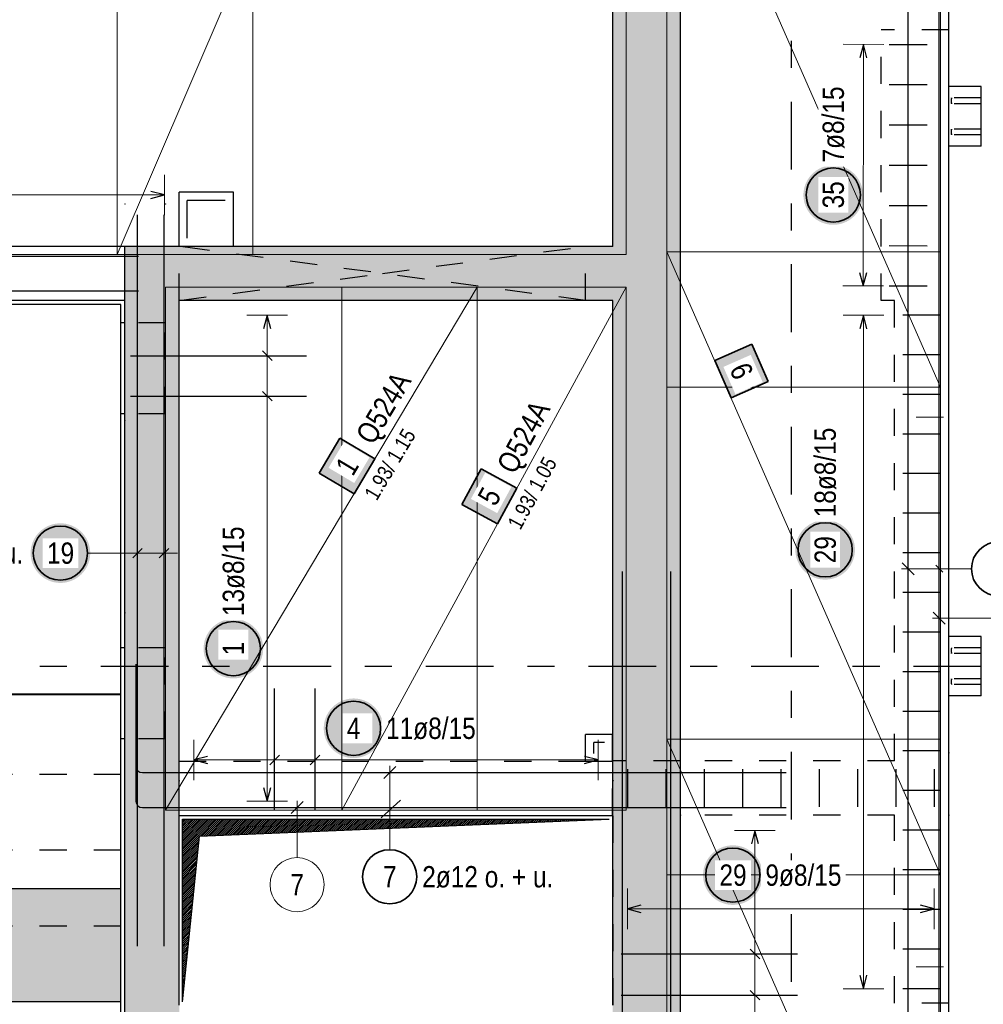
# Model space of a CAD drawing. Header units: millimetres. Extents: x -7.9 to 38.5, y -8.4 to 24.5.
# Tile 10 of 37: x 14.5 to 18, y 4.7 to 8.3. Entities that reach past the tile are written whole.
import ezdxf

# ---------------------------------------------------------------- set-up
doc = ezdxf.new("R2010")
doc.units = ezdxf.units.MM
doc.linetypes.add('DASHDOTX2', pattern=[2, 1, -0.5, 0, -0.5])
doc.linetypes.add('HIDDEN', pattern=[0.375, 0.25, -0.125])
for name, color, linetype, lineweight in [('Achsen', 7, 'Continuous', 20), ('Mattenbewehrung', 7, 'Continuous', 20), ('Schraffuren', 7, 'Continuous', 20)]:
    doc.layers.add(name, color=color, linetype=linetype, lineweight=lineweight)
doc.styles.add('Arial Narrow', font='ARIALN.TTF')

msp = doc.modelspace()

# ---------------------------------------------------------------- hatches: boundary and pattern name
at = {"lineweight": 25, "true_color": 0xffffff}
for points in [[(17.573824, 7.686317), (17.573757, 7.690156), (17.573556, 7.69399), (17.573221, 7.697815), (17.572753, 7.701626), (17.572153, 7.705418), (17.57142, 7.709187), (17.570556, 7.712928), (17.569562, 7.716637), (17.56844, 7.720309), (17.56719, 7.723939), (17.565814, 7.727524), (17.564314, 7.731058), (17.562691, 7.734538), (17.560948, 7.737959), (17.559086, 7.741317), (17.557109, 7.744608), (17.555018, 7.747828), (17.552816, 7.750973), (17.550505, 7.75404), (17.548089, 7.757024), (17.54557, 7.759921), (17.542951, 7.762729), (17.540236, 7.765444), (17.537428, 7.768063), (17.53453, 7.770582), (17.531546, 7.772998), (17.52848, 7.775309), (17.525335, 7.777511), (17.522115, 7.779602), (17.518824, 7.78158), (17.515466, 7.783441), (17.512045, 7.785184), (17.508565, 7.786807), (17.50503, 7.788307), (17.501446, 7.789683), (17.497816, 7.790933), (17.494144, 7.792056), (17.490435, 7.793049), (17.486694, 7.793913), (17.482925, 7.794646), (17.479133, 7.795246), (17.475322, 7.795714), (17.471497, 7.796049), (17.467663, 7.79625), (17.463824, 7.796317), (17.459985, 7.79625), (17.45615, 7.796049), (17.452326, 7.795714), (17.448515, 7.795246), (17.444722, 7.794646), (17.440953, 7.793913), (17.437212, 7.793049), (17.433504, 7.792056), (17.429832, 7.790933), (17.426201, 7.789683), (17.422617, 7.788307), (17.419083, 7.786807), (17.415603, 7.785184), (17.412182, 7.783441), (17.408824, 7.78158), (17.405533, 7.779602), (17.402312, 7.777511), (17.399167, 7.775309), (17.396101, 7.772998), (17.393117, 7.770582), (17.390219, 7.768063), (17.387411, 7.765444), (17.384696, 7.762729), (17.382078, 7.759921), (17.379559, 7.757024), (17.377142, 7.75404), (17.374832, 7.750973), (17.37263, 7.747828), (17.370538, 7.744608), (17.368561, 7.741317), (17.366699, 7.737959), (17.364956, 7.734538), (17.363334, 7.731058), (17.361833, 7.727524), (17.360457, 7.723939), (17.359207, 7.720309), (17.358085, 7.716637), (17.357091, 7.712928), (17.356227, 7.709187), (17.355495, 7.705418), (17.354894, 7.701626), (17.354426, 7.697815), (17.354092, 7.69399), (17.353891, 7.690156), (17.353824, 7.686317), (17.353891, 7.682478), (17.354092, 7.678644), (17.354426, 7.674819), (17.354894, 7.671008), (17.355495, 7.667216), (17.356227, 7.663447), (17.357091, 7.659706), (17.358085, 7.655997), (17.359207, 7.652325), (17.360457, 7.648695), (17.361833, 7.64511), (17.363334, 7.641576), (17.364956, 7.638096), (17.366699, 7.634675), (17.368561, 7.631317), (17.370538, 7.628026), (17.37263, 7.624806), (17.374832, 7.621661), (17.377142, 7.618594), (17.379559, 7.61561), (17.382078, 7.612713), (17.384696, 7.609905), (17.387411, 7.60719), (17.390219, 7.604571), (17.393117, 7.602052), (17.396101, 7.599636), (17.399167, 7.597325), (17.402312, 7.595123), (17.405533, 7.593032), (17.408824, 7.591054), (17.412182, 7.589193), (17.415603, 7.58745), (17.419083, 7.585827), (17.422617, 7.584327), (17.426201, 7.582951), (17.429832, 7.581701), (17.433504, 7.580578), (17.437212, 7.579584), (17.440953, 7.578721), (17.444722, 7.577988), (17.448515, 7.577387), (17.452326, 7.57692), (17.45615, 7.576585), (17.459985, 7.576384), (17.463824, 7.576317), (17.467663, 7.576384), (17.471497, 7.576585), (17.475322, 7.57692), (17.479133, 7.577387), (17.482925, 7.577988), (17.486694, 7.578721), (17.490435, 7.579584), (17.494144, 7.580578), (17.497816, 7.581701), (17.501446, 7.582951), (17.50503, 7.584327), (17.508565, 7.585827), (17.512045, 7.58745), (17.515466, 7.589193), (17.518824, 7.591054), (17.522115, 7.593032), (17.525335, 7.595123), (17.52848, 7.597325), (17.531546, 7.599636), (17.53453, 7.602052), (17.537428, 7.604571), (17.540236, 7.60719), (17.542951, 7.609905), (17.54557, 7.612713), (17.548089, 7.61561), (17.550505, 7.618594), (17.552816, 7.621661), (17.555018, 7.624806), (17.557109, 7.628026), (17.559086, 7.631317), (17.560948, 7.634675), (17.562691, 7.638096), (17.564314, 7.641576), (17.565814, 7.64511), (17.56719, 7.648695), (17.56844, 7.652325), (17.569562, 7.655997), (17.570556, 7.659706), (17.57142, 7.663447), (17.572153, 7.667216), (17.572753, 7.671008), (17.573221, 7.674819), (17.573556, 7.678644)], [(17.543996, 6.37606), (17.543929, 6.379899), (17.543728, 6.383733), (17.543393, 6.387558), (17.542925, 6.391369), (17.542324, 6.395161), (17.541592, 6.39893), (17.540728, 6.402671), (17.539734, 6.40638), (17.538612, 6.410051), (17.537362, 6.413682), (17.535986, 6.417266), (17.534486, 6.420801), (17.532863, 6.42428), (17.53112, 6.427701), (17.529258, 6.43106), (17.527281, 6.434351), (17.52519, 6.437571), (17.522988, 6.440716), (17.520677, 6.443782), (17.518261, 6.446766), (17.515742, 6.449664), (17.513123, 6.452472), (17.510408, 6.455187), (17.5076, 6.457806), (17.504702, 6.460324), (17.501718, 6.462741), (17.498652, 6.465051), (17.495507, 6.467254), (17.492287, 6.469345), (17.488996, 6.471322), (17.485638, 6.473184), (17.482216, 6.474927), (17.478737, 6.47655), (17.475202, 6.47805), (17.471618, 6.479426), (17.467988, 6.480676), (17.464316, 6.481798), (17.460607, 6.482792), (17.456866, 6.483656), (17.453097, 6.484388), (17.449305, 6.484989), (17.445494, 6.485457), (17.441669, 6.485792), (17.437835, 6.485993), (17.433996, 6.48606), (17.430157, 6.485993), (17.426322, 6.485792), (17.422498, 6.485457), (17.418687, 6.484989), (17.414894, 6.484388), (17.411125, 6.483656), (17.407384, 6.482792), (17.403676, 6.481798), (17.400004, 6.480676), (17.396373, 6.479426), (17.392789, 6.47805), (17.389255, 6.47655), (17.385775, 6.474927), (17.382354, 6.473184), (17.378996, 6.471322), (17.375705, 6.469345), (17.372484, 6.467254), (17.369339, 6.465051), (17.366273, 6.462741), (17.363289, 6.460324), (17.360391, 6.457806), (17.357583, 6.455187), (17.354868, 6.452472), (17.35225, 6.449664), (17.349731, 6.446766), (17.347314, 6.443782), (17.345004, 6.440716), (17.342802, 6.437571), (17.34071, 6.434351), (17.338733, 6.43106), (17.336871, 6.427701), (17.335128, 6.42428), (17.333506, 6.420801), (17.332005, 6.417266), (17.330629, 6.413682), (17.329379, 6.410051), (17.328257, 6.40638), (17.327263, 6.402671), (17.326399, 6.39893), (17.325667, 6.395161), (17.325066, 6.391369), (17.324598, 6.387558), (17.324264, 6.383733), (17.324063, 6.379899), (17.323996, 6.37606), (17.324063, 6.372221), (17.324264, 6.368386), (17.324598, 6.364561), (17.325066, 6.360751), (17.325667, 6.356958), (17.326399, 6.353189), (17.327263, 6.349448), (17.328257, 6.345739), (17.329379, 6.342068), (17.330629, 6.338437), (17.332005, 6.334853), (17.333506, 6.331319), (17.335128, 6.327839), (17.336871, 6.324418), (17.338733, 6.32106), (17.34071, 6.317768), (17.342802, 6.314548), (17.345004, 6.311403), (17.347314, 6.308337), (17.349731, 6.305353), (17.35225, 6.302455), (17.354868, 6.299647), (17.357583, 6.296932), (17.360391, 6.294314), (17.363289, 6.291795), (17.366273, 6.289378), (17.369339, 6.287068), (17.372484, 6.284865), (17.375705, 6.282774), (17.378996, 6.280797), (17.382354, 6.278935), (17.385775, 6.277192), (17.389255, 6.27557), (17.392789, 6.274069), (17.396373, 6.272693), (17.400004, 6.271443), (17.403676, 6.270321), (17.407384, 6.269327), (17.411125, 6.268463), (17.414894, 6.267731), (17.418687, 6.26713), (17.422498, 6.266662), (17.426322, 6.266328), (17.430157, 6.266127), (17.433996, 6.26606), (17.437835, 6.266127), (17.441669, 6.266328), (17.445494, 6.266662), (17.449305, 6.26713), (17.453097, 6.267731), (17.456866, 6.268463), (17.460607, 6.269327), (17.464316, 6.270321), (17.467988, 6.271443), (17.471618, 6.272693), (17.475202, 6.274069), (17.478737, 6.27557), (17.482216, 6.277192), (17.485638, 6.278935), (17.488996, 6.280797), (17.492287, 6.282774), (17.495507, 6.284865), (17.498652, 6.287068), (17.501718, 6.289378), (17.504702, 6.291795), (17.5076, 6.294314), (17.510408, 6.296932), (17.513123, 6.299647), (17.515742, 6.302455), (17.518261, 6.305353), (17.520677, 6.308337), (17.522988, 6.311403), (17.52519, 6.314548), (17.527281, 6.317768), (17.529258, 6.32106), (17.53112, 6.324418), (17.532863, 6.327839), (17.534486, 6.331319), (17.535986, 6.334853), (17.537362, 6.338437), (17.538612, 6.342068), (17.539734, 6.345739), (17.540728, 6.349448), (17.541592, 6.353189), (17.542324, 6.356958), (17.542925, 6.360751), (17.543393, 6.364561), (17.543728, 6.368386)], [(15.803484, 5.717148), (15.803417, 5.720987), (15.803216, 5.724821), (15.802881, 5.728646), (15.802413, 5.732457), (15.801813, 5.736249), (15.80108, 5.740018), (15.800216, 5.743759), (15.799223, 5.747468), (15.7981, 5.751139), (15.79685, 5.75477), (15.795474, 5.758354), (15.793974, 5.761889), (15.792351, 5.765368), (15.790608, 5.76879), (15.788747, 5.772148), (15.786769, 5.775439), (15.784678, 5.778659), (15.782476, 5.781804), (15.780165, 5.78487), (15.777749, 5.787854), (15.77523, 5.790752), (15.772611, 5.79356), (15.769896, 5.796275), (15.767088, 5.798894), (15.76419, 5.801413), (15.761206, 5.803829), (15.75814, 5.806139), (15.754995, 5.808342), (15.751775, 5.810433), (15.748484, 5.81241), (15.745126, 5.814272), (15.741705, 5.816015), (15.738225, 5.817638), (15.73469, 5.819138), (15.731106, 5.820514), (15.727476, 5.821764), (15.723804, 5.822886), (15.720095, 5.82388), (15.716354, 5.824744), (15.712585, 5.825476), (15.708793, 5.826077), (15.704982, 5.826545), (15.701157, 5.82688), (15.697323, 5.827081), (15.693484, 5.827148), (15.689645, 5.827081), (15.685811, 5.82688), (15.681986, 5.826545), (15.678175, 5.826077), (15.674382, 5.825476), (15.670613, 5.824744), (15.666872, 5.82388), (15.663164, 5.822886), (15.659492, 5.821764), (15.655862, 5.820514), (15.652277, 5.819138), (15.648743, 5.817638), (15.645263, 5.816015), (15.641842, 5.814272), (15.638484, 5.81241), (15.635193, 5.810433), (15.631973, 5.808342), (15.628827, 5.806139), (15.625761, 5.803829), (15.622777, 5.801413), (15.619879, 5.798894), (15.617071, 5.796275), (15.614356, 5.79356), (15.611738, 5.790752), (15.609219, 5.787854), (15.606803, 5.78487), (15.604492, 5.781804), (15.60229, 5.778659), (15.600198, 5.775439), (15.598221, 5.772148), (15.596359, 5.76879), (15.594616, 5.765368), (15.592994, 5.761889), (15.591494, 5.758354), (15.590118, 5.75477), (15.588868, 5.751139), (15.587745, 5.747468), (15.586751, 5.743759), (15.585887, 5.740018), (15.585155, 5.736249), (15.584554, 5.732457), (15.584086, 5.728646), (15.583752, 5.724821), (15.583551, 5.720987), (15.583484, 5.717148), (15.583551, 5.713309), (15.583752, 5.709474), (15.584086, 5.705649), (15.584554, 5.701839), (15.585155, 5.698046), (15.585887, 5.694277), (15.586751, 5.690536), (15.587745, 5.686828), (15.588868, 5.683156), (15.590118, 5.679525), (15.591494, 5.675941), (15.592994, 5.672407), (15.594616, 5.668927), (15.596359, 5.665506), (15.598221, 5.662148), (15.600198, 5.658857), (15.60229, 5.655636), (15.604492, 5.652491), (15.606803, 5.649425), (15.609219, 5.646441), (15.611738, 5.643543), (15.614356, 5.640735), (15.617071, 5.63802), (15.619879, 5.635402), (15.622777, 5.632883), (15.625761, 5.630466), (15.628827, 5.628156), (15.631973, 5.625953), (15.635193, 5.623862), (15.638484, 5.621885), (15.641842, 5.620023), (15.645263, 5.61828), (15.648743, 5.616658), (15.652277, 5.615157), (15.655862, 5.613781), (15.659492, 5.612531), (15.663164, 5.611409), (15.666872, 5.610415), (15.670613, 5.609551), (15.674382, 5.608819), (15.678175, 5.608218), (15.681986, 5.60775), (15.685811, 5.607416), (15.689645, 5.607215), (15.693484, 5.607148), (15.697323, 5.607215), (15.701157, 5.607416), (15.704982, 5.60775), (15.708793, 5.608218), (15.712585, 5.608819), (15.716354, 5.609551), (15.720095, 5.610415), (15.723804, 5.611409), (15.727476, 5.612531), (15.731106, 5.613781), (15.73469, 5.615157), (15.738225, 5.616658), (15.741705, 5.61828), (15.745126, 5.620023), (15.748484, 5.621885), (15.751775, 5.623862), (15.754995, 5.625953), (15.75814, 5.628156), (15.761206, 5.630466), (15.76419, 5.632883), (15.767088, 5.635402), (15.769896, 5.63802), (15.772611, 5.640735), (15.77523, 5.643543), (15.777749, 5.646441), (15.780165, 5.649425), (15.782476, 5.652491), (15.784678, 5.655636), (15.786769, 5.658857), (15.788747, 5.662148), (15.790608, 5.665506), (15.792351, 5.668927), (15.793974, 5.672407), (15.795474, 5.675941), (15.79685, 5.679525), (15.7981, 5.683156), (15.799223, 5.686828), (15.800216, 5.690536), (15.80108, 5.694277), (15.801813, 5.698046), (15.802413, 5.701839), (15.802881, 5.705649), (15.803216, 5.709474)]]:
    msp.add_hatch(color=7, dxfattribs=at).paths.add_polyline_path(points)
at = {"lineweight": 25}
h = msp.add_hatch(dxfattribs=at)
h.set_pattern_fill('Mau', color=3, scale=0.01, angle=45, style=0, pattern_type=2)
h.set_pattern_definition([(45, (0, 0), (-0.0035355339, 0.0035355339), [])])
h.paths.add_polyline_path([(15.06242, 4.706675), (15.12492, 5.319175), (16.637237, 5.381675), (15.06242, 5.381675)])
at = {"layer": 'Achsen', "lineweight": 35, "true_color": 0xffffff}
for points in [[(17.224073, 6.998079), (17.163753, 7.135416), (17.026416, 7.075097), (17.086736, 6.937759)], [(16.164341, 6.675276), (16.092735, 6.543471), (16.224539, 6.471864), (16.296146, 6.603669)]]:
    msp.add_hatch(color=7, dxfattribs=at).paths.add_polyline_path(points)
at = {"layer": 'Achsen', "lineweight": 18, "true_color": 0xffffff}
msp.add_hatch(color=7, dxfattribs=at).paths.add_polyline_path([(15.64326, 6.788503), (15.566548, 6.659602), (15.695449, 6.582891), (15.77216, 6.711791)])
at = {"layer": 'Achsen', "lineweight": 25, "true_color": 0xffffff}
for points in [[(14.721601, 6.363912), (14.721534, 6.367751), (14.721333, 6.371585), (14.720998, 6.37541), (14.72053, 6.379221), (14.71993, 6.383013), (14.719197, 6.386782), (14.718333, 6.390523), (14.71734, 6.394232), (14.716217, 6.397904), (14.714967, 6.401534), (14.713591, 6.405118), (14.712091, 6.408653), (14.710468, 6.412133), (14.708725, 6.415554), (14.706864, 6.418912), (14.704886, 6.422203), (14.702795, 6.425423), (14.700593, 6.428568), (14.698282, 6.431634), (14.695866, 6.434618), (14.693347, 6.437516), (14.690728, 6.440324), (14.688013, 6.443039), (14.685205, 6.445658), (14.682308, 6.448177), (14.679324, 6.450593), (14.676257, 6.452904), (14.673112, 6.455106), (14.669892, 6.457197), (14.666601, 6.459175), (14.663243, 6.461036), (14.659822, 6.462779), (14.656342, 6.464402), (14.652808, 6.465902), (14.649223, 6.467278), (14.645593, 6.468528), (14.641921, 6.46965), (14.638212, 6.470644), (14.634471, 6.471508), (14.630702, 6.472241), (14.62691, 6.472841), (14.623099, 6.473309), (14.619274, 6.473644), (14.61544, 6.473845), (14.611601, 6.473912), (14.607762, 6.473845), (14.603928, 6.473644), (14.600103, 6.473309), (14.596292, 6.472841), (14.5925, 6.472241), (14.588731, 6.471508), (14.58499, 6.470644), (14.581281, 6.46965), (14.577609, 6.468528), (14.573979, 6.467278), (14.570394, 6.465902), (14.56686, 6.464402), (14.56338, 6.462779), (14.559959, 6.461036), (14.556601, 6.459175), (14.55331, 6.457197), (14.55009, 6.455106), (14.546945, 6.452904), (14.543878, 6.450593), (14.540894, 6.448177), (14.537997, 6.445658), (14.535188, 6.443039), (14.532474, 6.440324), (14.529855, 6.437516), (14.527336, 6.434618), (14.52492, 6.431634), (14.522609, 6.428568), (14.520407, 6.425423), (14.518316, 6.422203), (14.516338, 6.418912), (14.514477, 6.415554), (14.512734, 6.412133), (14.511111, 6.408653), (14.509611, 6.405118), (14.508235, 6.401534), (14.506985, 6.397904), (14.505862, 6.394232), (14.504868, 6.390523), (14.504005, 6.386782), (14.503272, 6.383013), (14.502671, 6.379221), (14.502204, 6.37541), (14.501869, 6.371585), (14.501668, 6.367751), (14.501601, 6.363912), (14.501668, 6.360073), (14.501869, 6.356238), (14.502204, 6.352414), (14.502671, 6.348603), (14.503272, 6.34481), (14.504005, 6.341041), (14.504868, 6.3373), (14.505862, 6.333592), (14.506985, 6.32992), (14.508235, 6.326289), (14.509611, 6.322705), (14.511111, 6.319171), (14.512734, 6.315691), (14.514477, 6.31227), (14.516338, 6.308912), (14.518316, 6.305621), (14.520407, 6.3024), (14.522609, 6.299255), (14.52492, 6.296189), (14.527336, 6.293205), (14.529855, 6.290307), (14.532474, 6.287499), (14.535188, 6.284784), (14.537997, 6.282166), (14.540894, 6.279647), (14.543878, 6.277231), (14.546945, 6.27492), (14.55009, 6.272718), (14.55331, 6.270626), (14.556601, 6.268649), (14.559959, 6.266787), (14.56338, 6.265044), (14.56686, 6.263422), (14.570394, 6.261921), (14.573979, 6.260546), (14.577609, 6.259295), (14.581281, 6.258173), (14.58499, 6.257179), (14.588731, 6.256315), (14.5925, 6.255583), (14.596292, 6.254982), (14.600103, 6.254514), (14.603928, 6.25418), (14.607762, 6.253979), (14.611601, 6.253912), (14.61544, 6.253979), (14.619274, 6.25418), (14.623099, 6.254514), (14.62691, 6.254982), (14.630702, 6.255583), (14.634471, 6.256315), (14.638212, 6.257179), (14.641921, 6.258173), (14.645593, 6.259295), (14.649223, 6.260546), (14.652808, 6.261921), (14.656342, 6.263422), (14.659822, 6.265044), (14.663243, 6.266787), (14.666601, 6.268649), (14.669892, 6.270626), (14.673112, 6.272718), (14.676257, 6.27492), (14.679324, 6.277231), (14.682308, 6.279647), (14.685205, 6.282166), (14.688013, 6.284784), (14.690728, 6.287499), (14.693347, 6.290307), (14.695866, 6.293205), (14.698282, 6.296189), (14.700593, 6.299255), (14.702795, 6.3024), (14.704886, 6.305621), (14.706864, 6.308912), (14.708725, 6.31227), (14.710468, 6.315691), (14.712091, 6.319171), (14.713591, 6.322705), (14.714967, 6.326289), (14.716217, 6.32992), (14.71734, 6.333592), (14.718333, 6.3373), (14.719197, 6.341041), (14.71993, 6.34481), (14.72053, 6.348603), (14.720998, 6.352414), (14.721333, 6.356238)], [(15.36, 6.011295), (15.359933, 6.015134), (15.359732, 6.018969), (15.359397, 6.022793), (15.358929, 6.026604), (15.358329, 6.030397), (15.357596, 6.034166), (15.356733, 6.037907), (15.355739, 6.041615), (15.354616, 6.045287), (15.353366, 6.048918), (15.35199, 6.052502), (15.35049, 6.056036), (15.348867, 6.059516), (15.347124, 6.062937), (15.345263, 6.066295), (15.343285, 6.069586), (15.341194, 6.072807), (15.338992, 6.075952), (15.336681, 6.079018), (15.334265, 6.082002), (15.331746, 6.0849), (15.329127, 6.087708), (15.326412, 6.090423), (15.323604, 6.093041), (15.320707, 6.09556), (15.317723, 6.097976), (15.314656, 6.100287), (15.311511, 6.102489), (15.308291, 6.104581), (15.305, 6.106558), (15.301642, 6.10842), (15.298221, 6.110163), (15.294741, 6.111785), (15.291207, 6.113286), (15.287622, 6.114661), (15.283992, 6.115912), (15.28032, 6.117034), (15.276611, 6.118028), (15.27287, 6.118892), (15.269101, 6.119624), (15.265309, 6.120225), (15.261498, 6.120693), (15.257673, 6.121027), (15.253839, 6.121228), (15.25, 6.121295), (15.246161, 6.121228), (15.242327, 6.121027), (15.238502, 6.120693), (15.234691, 6.120225), (15.230899, 6.119624), (15.22713, 6.118892), (15.223389, 6.118028), (15.21968, 6.117034), (15.216008, 6.115912), (15.212378, 6.114661), (15.208793, 6.113286), (15.205259, 6.111785), (15.201779, 6.110163), (15.198358, 6.10842), (15.195, 6.106558), (15.191709, 6.104581), (15.188489, 6.102489), (15.185344, 6.100287), (15.182277, 6.097976), (15.179293, 6.09556), (15.176396, 6.093041), (15.173588, 6.090423), (15.170873, 6.087708), (15.168254, 6.0849), (15.165735, 6.082002), (15.163319, 6.079018), (15.161008, 6.075952), (15.158806, 6.072807), (15.156715, 6.069586), (15.154737, 6.066295), (15.152876, 6.062937), (15.151133, 6.059516), (15.14951, 6.056036), (15.14801, 6.052502), (15.146634, 6.048918), (15.145384, 6.045287), (15.144261, 6.041615), (15.143267, 6.037907), (15.142404, 6.034166), (15.141671, 6.030397), (15.141071, 6.026604), (15.140603, 6.022793), (15.140268, 6.018969), (15.140067, 6.015134), (15.14, 6.011295), (15.140067, 6.007456), (15.140268, 6.003622), (15.140603, 5.999797), (15.141071, 5.995986), (15.141671, 5.992194), (15.142404, 5.988425), (15.143267, 5.984684), (15.144261, 5.980975), (15.145384, 5.977303), (15.146634, 5.973673), (15.14801, 5.970089), (15.14951, 5.966554), (15.151133, 5.963074), (15.152876, 5.959653), (15.154737, 5.956295), (15.156715, 5.953004), (15.158806, 5.949784), (15.161008, 5.946639), (15.163319, 5.943573), (15.165735, 5.940589), (15.168254, 5.937691), (15.170873, 5.934883), (15.173588, 5.932168), (15.176396, 5.929549), (15.179293, 5.92703), (15.182277, 5.924614), (15.185344, 5.922303), (15.188489, 5.920101), (15.191709, 5.91801), (15.195, 5.916033), (15.198358, 5.914171), (15.201779, 5.912428), (15.205259, 5.910805), (15.208793, 5.909305), (15.212378, 5.907929), (15.216008, 5.906679), (15.21968, 5.905557), (15.223389, 5.904563), (15.22713, 5.903699), (15.230899, 5.902966), (15.234691, 5.902366), (15.238502, 5.901898), (15.242327, 5.901563), (15.246161, 5.901362), (15.25, 5.901295), (15.253839, 5.901362), (15.257673, 5.901563), (15.261498, 5.901898), (15.265309, 5.902366), (15.269101, 5.902966), (15.27287, 5.903699), (15.276611, 5.904563), (15.28032, 5.905557), (15.283992, 5.906679), (15.287622, 5.907929), (15.291207, 5.909305), (15.294741, 5.910805), (15.298221, 5.912428), (15.301642, 5.914171), (15.305, 5.916033), (15.308291, 5.91801), (15.311511, 5.920101), (15.314656, 5.922303), (15.317723, 5.924614), (15.320707, 5.92703), (15.323604, 5.929549), (15.326412, 5.932168), (15.329127, 5.934883), (15.331746, 5.937691), (15.334265, 5.940589), (15.336681, 5.943573), (15.338992, 5.946639), (15.341194, 5.949784), (15.343285, 5.953004), (15.345263, 5.956295), (15.347124, 5.959653), (15.348867, 5.963074), (15.35049, 5.966554), (15.35199, 5.970089), (15.353366, 5.973673), (15.354616, 5.977303), (15.355739, 5.980975), (15.356733, 5.984684), (15.357596, 5.988425), (15.358329, 5.992194), (15.358929, 5.995986), (15.359397, 5.999797), (15.359732, 6.003622)], [(17.203363, 5.174951), (17.203296, 5.17879), (17.203095, 5.182624), (17.20276, 5.186449), (17.202292, 5.19026), (17.201692, 5.194052), (17.200959, 5.197821), (17.200095, 5.201562), (17.199102, 5.205271), (17.197979, 5.208943), (17.196729, 5.212573), (17.195353, 5.216158), (17.193853, 5.219692), (17.19223, 5.223172), (17.190487, 5.226593), (17.188626, 5.229951), (17.186648, 5.233242), (17.184557, 5.236462), (17.182355, 5.239607), (17.180044, 5.242674), (17.177628, 5.245657), (17.175109, 5.248555), (17.17249, 5.251363), (17.169775, 5.254078), (17.166967, 5.256697), (17.164069, 5.259216), (17.161086, 5.261632), (17.158019, 5.263943), (17.154874, 5.266145), (17.151654, 5.268236), (17.148363, 5.270214), (17.145005, 5.272075), (17.141584, 5.273818), (17.138104, 5.275441), (17.134569, 5.276941), (17.130985, 5.278317), (17.127355, 5.279567), (17.123683, 5.28069), (17.119974, 5.281683), (17.116233, 5.282547), (17.112464, 5.28328), (17.108672, 5.28388), (17.104861, 5.284348), (17.101036, 5.284683), (17.097202, 5.284884), (17.093363, 5.284951), (17.089524, 5.284884), (17.08569, 5.284683), (17.081865, 5.284348), (17.078054, 5.28388), (17.074261, 5.28328), (17.070492, 5.282547), (17.066751, 5.281683), (17.063043, 5.28069), (17.059371, 5.279567), (17.055741, 5.278317), (17.052156, 5.276941), (17.048622, 5.275441), (17.045142, 5.273818), (17.041721, 5.272075), (17.038363, 5.270214), (17.035072, 5.268236), (17.031852, 5.266145), (17.028706, 5.263943), (17.02564, 5.261632), (17.022656, 5.259216), (17.019758, 5.256697), (17.01695, 5.254078), (17.014235, 5.251363), (17.011617, 5.248555), (17.009098, 5.245657), (17.006682, 5.242674), (17.004371, 5.239607), (17.002169, 5.236462), (17.000077, 5.233242), (16.9981, 5.229951), (16.996239, 5.226593), (16.994495, 5.223172), (16.992873, 5.219692), (16.991373, 5.216158), (16.989997, 5.212573), (16.988747, 5.208943), (16.987624, 5.205271), (16.98663, 5.201562), (16.985767, 5.197821), (16.985034, 5.194052), (16.984433, 5.19026), (16.983965, 5.186449), (16.983631, 5.182624), (16.98343, 5.17879), (16.983363, 5.174951), (16.98343, 5.171112), (16.983631, 5.167278), (16.983965, 5.163453), (16.984433, 5.159642), (16.985034, 5.155849), (16.985767, 5.15208), (16.98663, 5.148339), (16.987624, 5.144631), (16.988747, 5.140959), (16.989997, 5.137329), (16.991373, 5.133744), (16.992873, 5.13021), (16.994495, 5.12673), (16.996239, 5.123309), (16.9981, 5.119951), (17.000077, 5.11666), (17.002169, 5.11344), (17.004371, 5.110294), (17.006682, 5.107228), (17.009098, 5.104244), (17.011617, 5.101346), (17.014235, 5.098538), (17.01695, 5.095823), (17.019758, 5.093205), (17.022656, 5.090686), (17.02564, 5.08827), (17.028706, 5.085959), (17.031852, 5.083757), (17.035072, 5.081665), (17.038363, 5.079688), (17.041721, 5.077827), (17.045142, 5.076083), (17.048622, 5.074461), (17.052156, 5.072961), (17.055741, 5.071585), (17.059371, 5.070335), (17.063043, 5.069212), (17.066751, 5.068218), (17.070492, 5.067355), (17.074261, 5.066622), (17.078054, 5.066021), (17.081865, 5.065553), (17.08569, 5.065219), (17.089524, 5.065018), (17.093363, 5.064951), (17.097202, 5.065018), (17.101036, 5.065219), (17.104861, 5.065553), (17.108672, 5.066021), (17.112464, 5.066622), (17.116233, 5.067355), (17.119974, 5.068218), (17.123683, 5.069212), (17.127355, 5.070335), (17.130985, 5.071585), (17.134569, 5.072961), (17.138104, 5.074461), (17.141584, 5.076083), (17.145005, 5.077827), (17.148363, 5.079688), (17.151654, 5.081665), (17.154874, 5.083757), (17.158019, 5.085959), (17.161086, 5.08827), (17.164069, 5.090686), (17.166967, 5.093205), (17.169775, 5.095823), (17.17249, 5.098538), (17.175109, 5.101346), (17.177628, 5.104244), (17.180044, 5.107228), (17.182355, 5.110294), (17.184557, 5.11344), (17.186648, 5.11666), (17.188626, 5.119951), (17.190487, 5.123309), (17.19223, 5.12673), (17.193853, 5.13021), (17.195353, 5.133744), (17.196729, 5.137329), (17.197979, 5.140959), (17.199102, 5.144631), (17.200095, 5.148339), (17.200959, 5.15208), (17.201692, 5.155849), (17.202292, 5.159642), (17.20276, 5.163453), (17.203095, 5.167278)]]:
    msp.add_hatch(color=7, dxfattribs=at).paths.add_polyline_path(points)
at = {"layer": 'Schraffuren', "lineweight": 13, "true_color": 0xd7ffd7}
for points in [[(16.900096, 1.546548), (16.650096, 1.796548), (16.650096, 12.006535), (16.900096, 12.006538)], [(16.650096, 7.496553), (16.650096, 7.296553), (14.84992, 7.296553), (14.84992, 7.496553)], [(15.04992, 7.296553), (15.04992, 1.796548), (14.84992, 1.796548), (14.84992, 7.296553)], [(14.834737, 5.124227), (14.834737, 4.706548), (13.164737, 4.706548), (13.164737, 5.124227)]]:
    msp.add_hatch(color=254, dxfattribs=at).paths.add_polyline_path(points)

# ---------------------------------------------------------------- linework, layer by layer
at = {"color": 3, "linetype": 'Continuous', "lineweight": 25}
for p, q in [((17.890275, 3.996544), (17.890275, 18.086548)), ((17.740275, 1.966544), (17.740275, 8.966544)), ((17.575, 8.242641), (17.561587, 8.192645)), ((17.588382, 8.192637), (17.575, 8.242641)), ((17.670275, 8.242612), (17.810275, 8.242568)), ((17.670275, 8.093936), (17.810275, 8.093893)), ((18.010275, 8.086544), (17.890275, 8.086544)), ((18.010275, 7.866544), (18.010275, 8.086544)), ((17.670275, 7.945261), (17.810275, 7.945217)), ((18.010275, 7.866544), (17.890275, 7.866544)), ((17.670275, 7.796585), (17.810275, 7.796542)), ((15.049737, 7.496553), (15.049737, 7.696553)), ((15.249774, 7.696553), (15.049774, 7.696553)), ((15.249774, 7.496553), (15.249774, 7.696553)), ((17.670275, 7.64791), (17.810275, 7.647867)), ((14.849737, 7.496553), (13.149734, 7.496553)), ((14.849737, 7.296553), (14.849737, 7.496553)), ((17.670275, 7.499235), (17.810275, 7.499191)), ((10.399727, 7.460553), (14.899727, 7.460553)), ((17.561341, 7.400593), (17.574723, 7.350589)), ((17.574723, 7.350589), (17.588136, 7.400585)), ((17.670275, 7.350559), (17.810275, 7.350516)), ((10.399727, 7.332553), (14.899727, 7.332553)), ((14.834737, 7.281553), (12.85992, 7.281553)), ((14.849737, 7.296553), (13.149734, 7.296553)), ((14.834737, 5.840768), (14.834737, 7.281553)), ((14.84992, 7.296553), (14.849737, 7.296553)), ((17.575, 7.242551), (17.561603, 7.192551)), ((17.588397, 7.192551), (17.575, 7.242551)), ((17.860275, 7.242551), (17.720275, 7.242551)), ((14.84992, 7.214553), (14.834737, 7.214553)), ((17.860275, 7.096256), (17.720275, 7.096256)), ((17.860275, 6.949962), (17.720275, 6.949962)), ((14.84992, 6.878553), (14.834737, 6.878553)), ((17.860275, 6.803667), (17.720275, 6.803667)), ((17.860275, 6.657373), (17.720275, 6.657373)), ((17.860275, 6.511078), (17.720275, 6.511078)), ((17.860275, 6.364784), (17.720275, 6.364784)), ((17.718178, 6.32795), (17.762372, 6.283756)), ((16.686096, 1.796544), (16.686096, 6.296544)), ((16.86392, 1.796544), (16.86392, 6.296544)), ((17.841951, 6.31922), (17.86816, 6.294019)), ((17.860275, 6.218489), (17.720275, 6.218489)), ((17.860275, 6.072195), (17.720275, 6.072195)), ((18.010275, 6.056544), (17.890275, 6.056544)), ((18.010275, 5.836544), (18.010275, 6.056544)), ((14.84992, 6.01455), (14.834737, 6.01455)), ((17.860275, 5.9259), (17.720275, 5.9259)), ((15.402283, 5.414175), (15.402283, 5.864175)), ((15.551465, 5.414175), (15.551465, 5.864175)), ((14.834737, 5.842508), (13.164737, 5.842508)), ((14.834737, 5.840768), (13.164737, 5.840768)), ((14.834737, 5.124227), (14.834737, 5.840768)), ((18.010275, 5.836544), (17.890275, 5.836544)), ((17.860275, 5.779606), (17.720275, 5.779606)), ((14.84992, 5.67855), (14.834737, 5.67855)), ((16.549773, 5.59418), (16.549773, 5.69418)), ((16.649775, 5.69418), (16.549773, 5.69418)), ((16.649737, 5.594175), (16.649737, 5.69418)), ((15.15392, 5.613397), (15.10392, 5.6)), ((15.10392, 5.6), (15.15392, 5.586603)), ((15.419961, 5.617678), (15.384606, 5.582322)), ((15.569143, 5.617678), (15.533787, 5.582322)), ((16.595736, 5.6), (16.545736, 5.613397)), ((16.545736, 5.586603), (16.595736, 5.6)), ((17.860275, 5.633311), (17.720275, 5.633311)), ((16.649775, 5.594128), (16.549773, 5.594128)), ((17.860275, 5.487017), (17.720275, 5.487017)), ((15.795009, 5.386059), (15.866519, 5.452273)), ((16.650096, 5.394175), (15.04992, 5.394175)), ((15.06242, 4.706675), (15.06242, 5.381675)), ((15.06242, 5.381675), (16.637237, 5.381675)), ((15.12492, 5.319175), (16.637237, 5.381675)), ((16.64992, 4.694175), (16.64992, 5.394175)), ((15.06242, 4.706675), (15.12492, 5.319175)), ((17.175, 5.340175), (17.161603, 5.290175)), ((17.188397, 5.290175), (17.175, 5.340175)), ((17.860275, 5.340722), (17.720275, 5.340722)), ((17.860275, 5.194428), (17.720275, 5.194428)), ((17.860275, 5.048133), (17.720275, 5.048133)), ((16.681333, 4.883702), (17.331333, 4.883702)), ((17.192678, 4.866024), (17.157322, 4.90138)), ((17.860275, 4.901839), (17.720275, 4.901839)), ((17.561603, 4.805544), (17.575, 4.755544)), ((17.575, 4.755544), (17.588397, 4.805544)), ((16.681333, 4.731545), (17.331333, 4.731545)), ((17.192678, 4.713867), (17.157322, 4.749222)), ((17.860275, 4.755544), (17.720275, 4.755544)), ((14.834737, 4.426548), (14.834737, 4.706548))]:
    msp.add_line(p, q, dxfattribs=at)
at = {"color": 7, "linetype": 'Continuous', "lineweight": 18}
for p, q in [((14.821336, 11.856535), (14.821336, 7.466557)), ((16.700094, 11.856535), (14.821336, 7.466557)), ((15.321333, 7.466553), (15.321333, 11.856532)), ((16.700094, 7.466557), (16.700094, 11.856535)), ((13.021336, 7.466553), (15.321333, 7.466553)), ((14.821336, 7.466557), (16.700094, 7.466557)), ((14.821336, 7.466557), (14.821336, 7.466557))]:
    msp.add_line(p, q, dxfattribs=at)
at = {"color": 3, "linetype": 'HIDDEN', "lineweight": 25, "ltscale": 0.25}
for p, q in [((17.640275, 7.496568), (17.640275, 8.296568)), ((17.890275, 8.296568), (17.640275, 8.296568)), ((17.900172, 8.038072), (17.900172, 8.041476)), ((17.900237, 8.038053), (17.900237, 8.041461)), ((17.900237, 8.034034), (17.900237, 8.038053)), ((18.010275, 8.044544), (17.900256, 8.044544)), ((17.900256, 8.044544), (17.900256, 8.043741)), ((17.900256, 8.043749), (17.900256, 8.044544)), ((17.900349, 8.043741), (17.900349, 8.041461)), ((17.900359, 8.043749), (17.900359, 8.041476)), ((17.900172, 8.026612), (17.900172, 8.030016)), ((17.900237, 8.030016), (17.900237, 8.034034)), ((17.900237, 8.026627), (17.900237, 8.030016)), ((17.900254, 8.023544), (17.900254, 8.024339)), ((18.010275, 8.023544), (17.900256, 8.023544)), ((17.900257, 8.024347), (17.900257, 8.023544)), ((17.90035, 8.026627), (17.90035, 8.024347)), ((17.900359, 8.026612), (17.900359, 8.024339)), ((17.900171, 7.923072), (17.900171, 7.926476)), ((17.900238, 7.923053), (17.900238, 7.926461)), ((17.900247, 7.928749), (17.900247, 7.929544)), ((18.010275, 7.929544), (17.900255, 7.929544)), ((17.900263, 7.929544), (17.900263, 7.928741)), ((17.900351, 7.928741), (17.900351, 7.926461)), ((17.900356, 7.928749), (17.900356, 7.926476)), ((17.900171, 7.911612), (17.900171, 7.915016)), ((17.900238, 7.919034), (17.900238, 7.923053)), ((17.900238, 7.915016), (17.900238, 7.919034)), ((17.900238, 7.911627), (17.900238, 7.915016)), ((17.900246, 7.908544), (17.900246, 7.909339)), ((18.010275, 7.908544), (17.900255, 7.908544)), ((17.900264, 7.909347), (17.900264, 7.908544)), ((17.900351, 7.911627), (17.900351, 7.909347)), ((17.900356, 7.911612), (17.900356, 7.909339)), ((14.84992, 7.496553), (14.849737, 7.496553)), ((15.049737, 7.296553), (15.049737, 7.496553)), ((15.050275, 7.296568), (15.050275, 7.496553)), ((16.549773, 7.296553), (16.549773, 7.496553)), ((17.640275, 7.296568), (17.640275, 7.496568)), ((15.04992, 7.296553), (15.049773, 7.296553)), ((17.690275, 7.296553), (17.640275, 7.296553)), ((17.690275, 5.596568), (17.690275, 7.296568)), ((14.999737, 7.214553), (14.84992, 7.214553)), ((14.999737, 6.878553), (14.999737, 7.214553)), ((14.999737, 6.878553), (14.84992, 6.878553)), ((14.999737, 6.01455), (14.84992, 6.01455)), ((14.999737, 5.67855), (14.999737, 6.01455)), ((17.900144, 5.996612), (17.900145, 6.000016)), ((17.900145, 6.008072), (17.900145, 6.011476)), ((17.900246, 6.008053), (17.900246, 6.011461)), ((17.900246, 6.004034), (17.900246, 6.008053)), ((17.900246, 6.000016), (17.900246, 6.004034)), ((17.900246, 5.996627), (17.900246, 6.000016)), ((18.010275, 6.014544), (17.900256, 6.014544)), ((17.900256, 6.014544), (17.900256, 6.013741)), ((17.900256, 6.013749), (17.900256, 6.014544)), ((17.900309, 6.013749), (17.900309, 6.011476)), ((17.90038, 6.013741), (17.90038, 6.011461)), ((17.900254, 5.993544), (17.900254, 5.994339)), ((18.010275, 5.993544), (17.900256, 5.993544)), ((17.900257, 5.994347), (17.900257, 5.993544)), ((17.900309, 5.996612), (17.900308, 5.994339)), ((17.900381, 5.996627), (17.900381, 5.994347)), ((17.900143, 5.893072), (17.900143, 5.896476)), ((17.900246, 5.893053), (17.900246, 5.896461)), ((17.900246, 5.889034), (17.900246, 5.893053)), ((17.900247, 5.898749), (17.900247, 5.899544)), ((18.010275, 5.899544), (17.900255, 5.899544)), ((17.900263, 5.899544), (17.900263, 5.898741)), ((17.900306, 5.898749), (17.900306, 5.896476)), ((17.900382, 5.898741), (17.900382, 5.896461)), ((17.900143, 5.881612), (17.900143, 5.885016)), ((17.900246, 5.885016), (17.900246, 5.889034)), ((17.900247, 5.881627), (17.900246, 5.885016)), ((17.900246, 5.878544), (17.900246, 5.879339)), ((18.010275, 5.878544), (17.900255, 5.878544)), ((17.900264, 5.879347), (17.900264, 5.878544)), ((17.900306, 5.881612), (17.900306, 5.879339)), ((17.900382, 5.881627), (17.900382, 5.879347)), ((14.999737, 5.67855), (14.84992, 5.67855)), ((15.049737, 5.394175), (15.049737, 5.594175)), ((16.549773, 5.594128), (15.049737, 5.594128)), ((16.649737, 5.394175), (16.649737, 5.594175)), ((16.64992, 5.394175), (16.64992, 5.596568)), ((16.89992, 5.596547), (16.64992, 5.596547)), ((17.690275, 5.596547), (16.89992, 5.596547)), ((14.834737, 5.546548), (13.164737, 5.546548)), ((15.049737, 4.694175), (15.049737, 5.394175)), ((15.04992, 5.394175), (15.049737, 5.394175)), ((16.651333, 5.394175), (16.650096, 5.394175)), ((16.651333, 4.694175), (16.651333, 5.394175)), ((16.89992, 1.796544), (16.89992, 5.396568)), ((17.690275, 5.396495), (16.89992, 5.396495)), ((17.690275, 4.701544), (17.690275, 5.396568)), ((14.834737, 5.266548), (13.164737, 5.266548)), ((14.834737, 4.986548), (13.164737, 4.986548)), ((17.890275, 4.701544), (17.690275, 4.701544))]:
    msp.add_line(p, q, dxfattribs=at)
at = {"color": 5, "linetype": 'Continuous', "lineweight": 18}
for p, q in [((17.65, 8.242618), (17.5, 8.242664)), ((17.575, 8.242641), (17.574723, 7.350589)), ((17.499723, 7.350612), (17.649723, 7.350566)), ((17.65, 7.242551), (17.5, 7.242551)), ((17.575, 4.755544), (17.575, 7.242551)), ((17.97392, 6.305853), (17.715275, 6.305853)), ((15.10392, 5.675), (15.10392, 5.525)), ((15.402283, 5.675), (15.402283, 5.525)), ((15.551465, 5.675), (15.551465, 5.525)), ((16.595736, 5.525), (16.595736, 5.675)), ((15.10392, 5.6), (16.595736, 5.6)), ((17.25, 5.340175), (17.1, 5.340175)), ((17.175, 5.340175), (17.175, 1.84055)), ((17.25, 4.883702), (17.1, 4.883702)), ((17.25, 4.731545), (17.1, 4.731545)), ((17.5, 4.755544), (17.65, 4.755544))]:
    msp.add_line(p, q, dxfattribs=at)
at = {"color": 9, "linetype": 'HIDDEN', "lineweight": 0, "ltscale": 0.25}
for p, q in [((17.770275, 6.866544), (17.890275, 6.866544)), ((17.770275, 4.836544), (17.890275, 4.836544))]:
    msp.add_line(p, q, dxfattribs=at)
at = {"color": 2, "linetype": 'Continuous', "lineweight": 35}
for centre in [(17.463824, 7.686317), (17.433996, 6.37606), (18.07392, 6.305853), (15.693484, 5.717148)]:
    msp.add_circle(centre, 0.1, dxfattribs=at)
at = {"color": 9, "linetype": 'Continuous', "lineweight": 0}
for centre in [(14.84992, 6.143735), (17.890275, 5.626495), (15.049737, 5.52336), (16.651333, 5.52336), (16.900096, 5.396495), (17.890275, 5.396495)]:
    msp.add_circle(centre, 0.00111, dxfattribs=at)
at = {"layer": 'Achsen', "color": 3, "linetype": 'DASHDOTX2', "lineweight": 25, "ltscale": 0.25}
for p, q in [((17.309969, 0.580289), (17.309969, 19.628283)), ((2.160322, 5.946548), (19.677826, 5.946548))]:
    msp.add_line(p, q, dxfattribs=at)
at = {"layer": 'Achsen', "color": 7, "linetype": 'Continuous', "lineweight": 18}
for p, q in [((16.8501, 9.27654), (16.8501, 6.976548)), ((16.8501, 9.27654), (17.860275, 6.976544)), ((17.860275, 6.976544), (17.860275, 9.276536)), ((17.860275, 7.476543), (16.850096, 7.476547)), ((16.850096, 7.476547), (16.850096, 5.176549)), ((17.860275, 5.176546), (16.850096, 7.476547)), ((17.860275, 5.176546), (17.860275, 7.476543)), ((14.999926, 7.346562), (14.999926, 5.414174)), ((16.149923, 7.346551), (14.999926, 7.346562)), ((14.999926, 7.346562), (14.999926, 7.346562)), ((16.69974, 7.34655), (15.649922, 7.34656)), ((15.649922, 7.34656), (15.649922, 5.414175)), ((16.69974, 5.414175), (16.69974, 7.34655)), ((16.8501, 6.976548), (17.860275, 6.976544)), ((17.860275, 6.976544), (17.860275, 6.976544)), ((17.860272, 5.676543), (16.850102, 5.676546)), ((16.850102, 5.676546), (16.850102, 3.37655)), ((16.850102, 5.676546), (17.86027, 3.376547)), ((17.860272, 4.006833), (17.860272, 5.676543)), ((14.999926, 5.414174), (16.149923, 5.414174)), ((15.649922, 5.414175), (16.69974, 5.414175)), ((15.649922, 5.414175), (15.649922, 5.414175)), ((16.850096, 5.176549), (17.860275, 5.176546)), ((16.850096, 5.176549), (16.850096, 5.176549))]:
    msp.add_line(p, q, dxfattribs=at)
at = {"layer": 'Achsen', "color": 3, "linetype": 'Continuous', "lineweight": 25}
for p, q in [((17.855275, 1.996544), (17.855275, 8.996544)), ((14.995771, 7.68637), (14.945771, 7.699768)), ((14.945771, 7.672973), (14.995771, 7.68637)), ((15.079774, 7.526553), (15.079774, 7.666553)), ((15.219774, 7.666553), (15.079774, 7.666553)), ((14.89592, 4.912983), (14.89592, 7.612983)), ((14.99392, 4.912985), (14.99392, 7.612985)), ((15.375, 7.242553), (15.361603, 7.192553)), ((15.388397, 7.192553), (15.375, 7.242553)), ((14.86992, 7.093021), (15.51992, 7.093021)), ((15.392678, 7.075344), (15.357322, 7.110699)), ((15.392678, 6.925812), (15.357322, 6.961167)), ((14.86992, 6.94349), (15.51992, 6.94349)), ((14.913598, 6.381589), (14.878242, 6.346234)), ((15.011598, 6.381589), (14.976242, 6.346234)), ((14.88992, 5.95336), (14.88992, 5.57736)), ((14.88992, 5.824175), (14.88992, 5.448175)), ((16.579773, 5.62418), (16.579773, 5.66418)), ((16.619775, 5.66418), (16.579773, 5.66418)), ((15.848888, 5.575457), (15.804694, 5.531263)), ((16.704097, 5.566495), (16.704097, 5.426495)), ((16.845619, 5.566495), (16.845619, 5.426495)), ((16.987141, 5.566495), (16.987141, 5.426495)), ((17.128664, 5.566495), (17.128664, 5.426495)), ((17.270186, 5.566495), (17.270186, 5.426495)), ((17.411708, 5.566495), (17.411708, 5.426495)), ((17.55323, 5.566495), (17.55323, 5.426495)), ((17.694753, 5.566495), (17.694753, 5.426495)), ((17.836275, 5.566495), (17.836275, 5.426495)), ((14.91392, 5.55336), (17.28992, 5.55336)), ((15.361603, 5.498176), (15.375, 5.448176)), ((15.375, 5.448176), (15.388397, 5.498176)), ((14.91392, 5.424175), (17.28992, 5.424175)), ((16.754097, 5.063348), (16.704097, 5.049951)), ((17.836275, 5.049951), (17.786275, 5.063348)), ((16.704097, 5.049951), (16.754097, 5.036553)), ((17.786275, 5.036553), (17.836275, 5.049951))]:
    msp.add_line(p, q, dxfattribs=at)
at = {"layer": 'Achsen', "color": 5, "linetype": 'Continuous', "lineweight": 18}
for p, q in [((14.995771, 7.61137), (14.995771, 7.76137)), ((10.423926, 7.686383), (14.995771, 7.68637)), ((15.45, 7.242553), (15.3, 7.242553)), ((15.375, 7.242553), (15.375, 5.448176)), ((15.45, 7.093021), (15.3, 7.093021)), ((15.45, 6.94349), (15.3, 6.94349)), ((14.89592, 6.438912), (14.89592, 6.288912)), ((14.99392, 6.438912), (14.99392, 6.288912)), ((14.711601, 6.363912), (14.84592, 6.363912)), ((14.84592, 6.363912), (15.04392, 6.363912)), ((15.826791, 5.268878), (15.826791, 5.57836)), ((15.3, 5.448176), (15.45, 5.448176)), ((16.704097, 5.124951), (16.704097, 4.974951)), ((17.836275, 4.974951), (17.836275, 5.124951)), ((17.836275, 5.049951), (16.704097, 5.049951))]:
    msp.add_line(p, q, dxfattribs=at)
at = {"layer": 'Achsen', "color": 3, "linetype": 'HIDDEN', "lineweight": 25, "ltscale": 0.25}
for p, q in [((16.549773, 7.296553), (15.049773, 7.496553)), ((15.799773, 7.396553), (16.549773, 7.496553)), ((15.049773, 7.296553), (15.799773, 7.396553))]:
    msp.add_line(p, q, dxfattribs=at)
at = {"layer": 'Achsen', "color": 2, "linetype": 'Continuous', "lineweight": 35}
for p, q in [((17.163753, 7.135416), (17.026416, 7.075097)), ((17.224073, 6.998079), (17.163753, 7.135416)), ((17.026416, 7.075097), (17.086736, 6.937759)), ((17.086736, 6.937759), (17.224073, 6.998079)), ((15.64326, 6.788503), (15.566548, 6.659602)), ((15.77216, 6.711791), (15.64326, 6.788503)), ((15.695449, 6.582891), (15.77216, 6.711791)), ((15.566548, 6.659602), (15.695449, 6.582891)), ((16.164341, 6.675276), (16.092735, 6.543471)), ((16.296146, 6.603669), (16.164341, 6.675276)), ((16.224539, 6.471864), (16.296146, 6.603669)), ((16.092735, 6.543471), (16.224539, 6.471864))]:
    msp.add_line(p, q, dxfattribs=at)
at = {"layer": 'Achsen', "color": 9, "linetype": 'Continuous', "lineweight": 0}
for p, q in [((17.833178, 6.146196), (17.877372, 6.102002)), ((18.228086, 6.124099), (17.830275, 6.124099)), ((15.507225, 5.446272), (15.463031, 5.402078)), ((15.485128, 5.239743), (15.485128, 5.449175))]:
    msp.add_line(p, q, dxfattribs=at)
for centre, radius in [((14.84992, 7.652982), 0.00111), ((14.99992, 7.652985), 0.00111), ((14.84992, 6.852979), 0.00111), ((15.485128, 5.139743), 0.1)]:
    msp.add_circle(centre, radius, dxfattribs=at)
at = {"layer": 'Achsen', "color": 2, "linetype": 'Continuous', "lineweight": 35}
for centre in [(14.611601, 6.363912), (15.25, 6.011295), (17.093363, 5.174951), (15.826791, 5.168878)]:
    msp.add_circle(centre, 0.1, dxfattribs=at)
at = {"layer": 'Achsen', "color": 3, "linetype": 'Continuous', "lineweight": 25}
for centre in [(14.91392, 5.57736), (14.91392, 5.448175)]:
    msp.add_arc(centre, 0.024, 180, 270, dxfattribs=at)
at = {"layer": 'Mattenbewehrung', "color": 3, "linetype": 'Continuous', "lineweight": 25}
for p, q in [((16.900096, 1.546548), (16.900096, 12.006538)), ((16.650096, 7.496553), (16.650096, 11.806535)), ((14.84992, 7.296553), (14.84992, 7.496553)), ((16.650096, 7.496553), (14.84992, 7.496553)), ((14.84992, 1.796544), (14.84992, 7.296553)), ((15.04992, 4.694175), (15.04992, 7.296553)), ((16.650096, 7.296553), (15.04992, 7.296553)), ((16.650096, 4.694175), (16.650096, 7.296553)), ((14.834737, 5.124227), (13.164737, 5.124227)), ((14.834737, 4.706548), (14.834737, 5.124227)), ((14.834737, 4.706548), (13.164737, 4.706548))]:
    msp.add_line(p, q, dxfattribs=at)

# ---------------------------------------------------------------- texts
at = {"color": 2, "lineweight": 35, "insert": (15.813484, 5.756523), "char_height": 0.07875, "attachment_point": 1, "line_spacing_factor": 0.9, "style": 'Arial Narrow', "bg_fill": 3, "box_fill_scale": 1.2, "bg_fill_color": 256, "bg_fill_true_color": 13158600, "bg_fill_transparency": 0}
msp.add_mtext('11ø8/15', dxfattribs=at)
at = {"layer": 'Achsen', "color": 2, "lineweight": 35, "insert": (15.210625, 6.131295), "char_height": 0.07875, "attachment_point": 1, "rotation": 90, "line_spacing_factor": 0.9, "style": 'Arial Narrow', "bg_fill": 3, "box_fill_scale": 1.2, "bg_fill_color": 256, "bg_fill_true_color": 13158600, "bg_fill_transparency": 0}
msp.add_mtext('13ø8/15', dxfattribs=at)
at = {"layer": 'Achsen', "color": 2, "lineweight": 35, "char_height": 0.07875, "attachment_point": 1, "line_spacing_factor": 0.9, "style": 'Arial Narrow'}
for s, insert in [('7', (15.801985, 5.208253)), ('2ø12 o. + u.', (15.946791, 5.208253))]:
    msp.add_mtext(s, dxfattribs=dict(at, insert=insert))
at = {"layer": 'Achsen', "color": 9, "lineweight": 0, "insert": (15.460322, 5.179118), "char_height": 0.07875, "attachment_point": 1, "line_spacing_factor": 0.9, "style": 'Arial Narrow'}
msp.add_mtext('7', dxfattribs=at)

# ---------------------------------------------------------------- next in the draw order: linework, layer by layer
at = {"layer": 'Achsen', "color": 7, "linetype": 'Continuous', "lineweight": 18}
msp.add_line((16.149923, 5.414174), (16.149923, 7.346551), dxfattribs=at)

# ---------------------------------------------------------------- next in the draw order: texts
at = {"color": 2, "lineweight": 35, "char_height": 0.07875, "attachment_point": 1, "line_spacing_factor": 0.9, "style": 'Arial Narrow', "bg_fill": 3, "box_fill_scale": 1.2, "bg_fill_color": 256, "bg_fill_true_color": 13158600, "bg_fill_transparency": 0}
for s, insert, rotation in [('7ø8/15', (17.424486, 7.806329), 89.98221), ('35', (17.424433, 7.636717), 89.98221), ('18ø8/15', (17.394621, 6.49606), 90), ('29', (17.394621, 6.326447), 90)]:
    msp.add_mtext(s, dxfattribs=dict(at, insert=insert, rotation=rotation))
at = {"color": 2, "lineweight": 35, "insert": (15.668677, 5.756523), "char_height": 0.07875, "attachment_point": 1, "line_spacing_factor": 0.9, "style": 'Arial Narrow', "bg_fill": 3, "box_fill_scale": 1.2, "bg_fill_color": 256, "bg_fill_true_color": 13158600, "bg_fill_transparency": 0}
msp.add_mtext('4', dxfattribs=at)
at = {"layer": 'Achsen', "color": 2, "lineweight": 35, "char_height": 0.07875, "attachment_point": 1, "line_spacing_factor": 0.9, "style": 'Arial Narrow', "bg_fill": 3, "box_fill_scale": 1.2, "bg_fill_color": 256, "bg_fill_true_color": 13158600, "bg_fill_transparency": 0}
for s, insert, rotation in [('6', (17.15132, 7.075134), 293.711465), ('1', (15.210625, 5.986489), 90)]:
    msp.add_mtext(s, dxfattribs=dict(at, insert=insert, rotation=rotation))
for s, insert in [('2ø12o. + u.', (14.015163, 6.403287)), ('19', (14.561988, 6.403287)), ('29', (17.04375, 5.214326)), ('9ø8/15', (17.213363, 5.214326))]:
    msp.add_mtext(s, dxfattribs=dict(at, insert=insert))

# ---------------------------------------------------------------- next in the draw order: linework, layer by layer
at = {"layer": 'Achsen', "color": 7, "linetype": 'Continuous', "lineweight": 18}
for p, q in [((14.999926, 5.414174), (16.149923, 7.346551)), ((16.69974, 7.34655), (15.649922, 5.414175))]:
    msp.add_line(p, q, dxfattribs=at)

# ---------------------------------------------------------------- next in the draw order: texts
at = {"layer": 'Achsen', "color": 2, "lineweight": 35, "char_height": 0.07875, "attachment_point": 1, "line_spacing_factor": 0.9, "style": 'Arial Narrow', "bg_fill": 3, "box_fill_scale": 1.2, "bg_fill_color": 256, "bg_fill_true_color": 13158600, "bg_fill_transparency": 0}
for s, insert, rotation in [('Q524A', (15.697885, 6.799632), 59.242277), ('Q524A', (16.218489, 6.688535), 61.48572), ('1', (15.622832, 6.684516), 59.242277), ('5', (16.148, 6.570569), 61.48572)]:
    msp.add_mtext(s, dxfattribs=dict(at, insert=insert, rotation=rotation))

# ---------------------------------------------------------------- next in the draw order: texts
at = {"layer": 'Achsen', "color": 2, "lineweight": 35, "char_height": 0.05625, "attachment_point": 1, "line_spacing_factor": 0.9, "style": 'Arial Narrow', "bg_fill": 3, "box_fill_scale": 1.2, "bg_fill_color": 256, "bg_fill_true_color": 13158600, "bg_fill_transparency": 0}
for s, insert, rotation in [(' 1.93/ 1.15', (15.721229, 6.567548), 59.242277), (' 1.93/ 1.05', (16.2509, 6.457543), 61.48572)]:
    msp.add_mtext(s, dxfattribs=dict(at, insert=insert, rotation=rotation))

doc.saveas('drawing.dxf')
